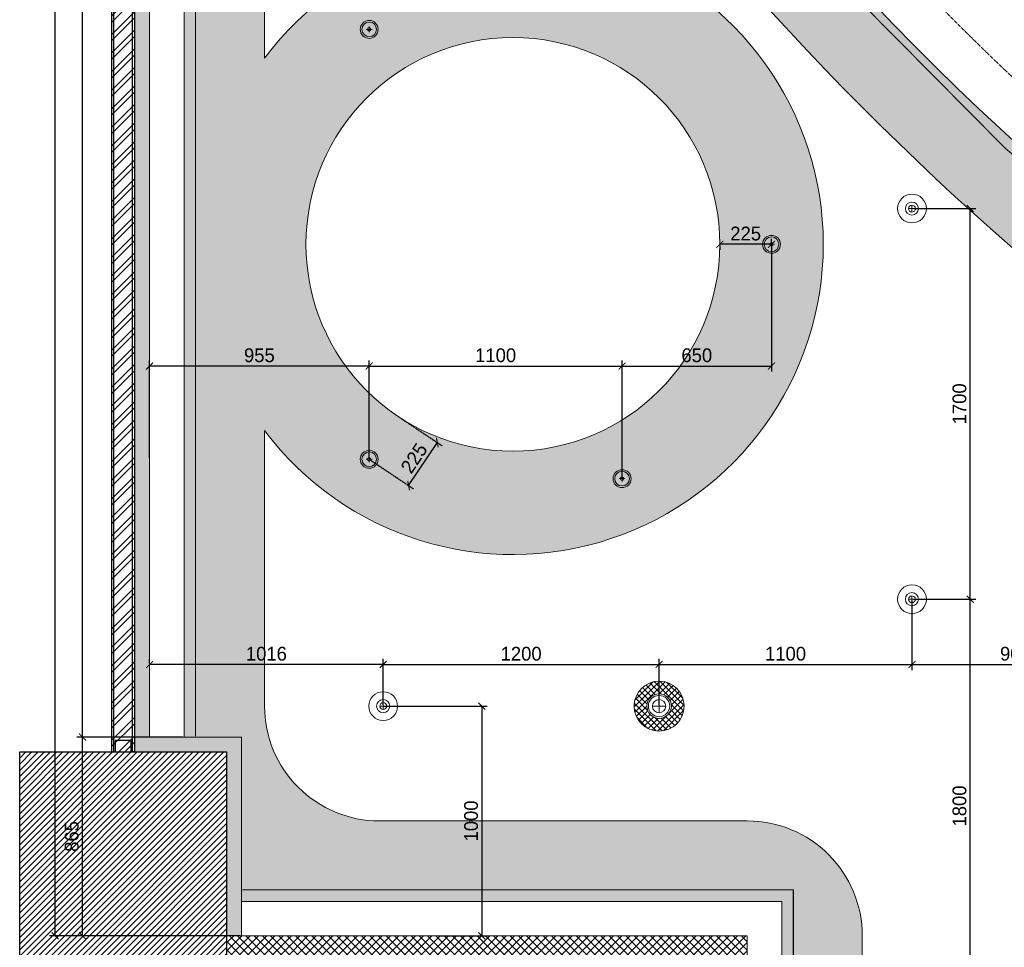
# Model space of a CAD drawing. Header units: millimetres. Extents: x 325 to 233617, y -9828 to 20555.
# Tile 39 of 45: x 203401 to 207684, y 10816 to 14853. Entities that reach past the tile are written whole.
import ezdxf

# ---------------------------------------------------------------- set-up
doc = ezdxf.new("R2010")
doc.units = ezdxf.units.MM
doc.header["$LTSCALE"] = 2.5
doc.linetypes.add('( Hidden )', pattern=[0.375, 0.25, -0.125])
doc.linetypes.add('HIDDEN', pattern=[0.375, 0.25, -0.125])
for name, color, linetype, lineweight in [('Dimension', 40, 'Continuous', 0), ('ELEC', 1, 'Continuous', 5), ('Electrical', 1, 'Continuous', 5), ('ELEVATION 1', 143, 'Continuous', 18), ('HATCH', 252, 'Continuous', 9), ('HATCH LIGHT', 250, 'Continuous', 0), ('HATCH MEDIUM', 251, 'Continuous', 5), ('WALL', 132, 'Continuous', 25)]:
    doc.layers.add(name, color=color, linetype=linetype, lineweight=lineweight)
doc.styles.get("Standard").update_dxf_attribs({"font": 'GOTHIC.TTF'})
doc.dimstyles.new('AJKD_30', dxfattribs={"dimscale": 30, "dimtxt": 2, "dimasz": 1, "dimexe": 0.8, "dimexo": 0.8, "dimgap": 0.5, "dimtad": 1, "dimdec": 0, "dimzin": 0, "dimdsep": 46, "dimtxsty": 'Standard', "dimblk": 'ARCHTICK', "dimcen": 0.125, "dimclrd": 251, "dimclre": 251, "dimclrt": 42, "dimadec": 0, "dimazin": 0, "dimtfac": 1, "dimtdec": 0, "dimtix": 1, "dimtmove": 0, "dimatfit": 3, "dimfxl": 0, "dimtolj": 1, "dimtzin": 0, "dimarcsym": 0})

# ---------------------------------------------------------------- blocks, each defined once
blk = doc.blocks.new('*U|REF|REF|REF|REF|REF|REF82')
for points in [[(0, 0), (7713.3, 0), (7713.3, -10), (0, -10)], [(0, -100), (7713.3, -100), (7713.3, -90), (0, -90)]]:
    blk.add_lwpolyline(points, close=True)
at = {"color": 8}
blk.add_lwpolyline([(7663.3, -15), (7713.3, -15), (7713.3, -85), (7663.3, -85)], close=True, dxfattribs=at)
blk = doc.blocks.new('_ArchTick')
at = {"color": 0, "linetype": 'ByBlock', "const_width": 0.15}
blk.add_lwpolyline([(-0.5, -0.5), (0.5, 0.5)], dxfattribs=at)
blk = doc.blocks.new('*D168')
at = {"layer": 'Defpoints', "color": 0}
for p in [(203674.2, 11730.7), (204116.2, 11730.7), (204366.2, 10865.7)]:
    blk.add_point(p, dxfattribs=at)
at = {"layer": 'Dimension', "color": 251, "linetype": 'HIDDEN', "lineweight": -2}
for p, q in [((204110.2, 11730.7), (203650.2, 11730.7)), ((204360.2, 10865.7), (203650.2, 10865.7))]:
    blk.add_line(p, q, dxfattribs=at)
at = {"layer": 'Dimension', "color": 251, "lineweight": -2}
blk.add_line((203674.2, 10865.7), (203674.2, 11730.7), dxfattribs=at)
at = {"layer": 'Dimension', "color": 251, "lineweight": -2, "xscale": 30, "yscale": 30, "zscale": 30}
for p, rotation in [((203674.2, 11730.7), 90), ((203674.2, 10865.7), 270)]:
    blk.add_blockref('_ArchTick', p, dxfattribs=dict(at, rotation=rotation))
at = {"layer": 'Dimension', "color": 42, "insert": (203627.7, 11298.2), "char_height": 60, "attachment_point": 5, "rotation": 90}
blk.add_mtext('\\A1;865', dxfattribs=at)
blk = doc.blocks.new('*D169')
at = {"layer": 'Defpoints', "color": 0}
for p in [(203555.4, 19225.2), (203966.2, 19225.2), (204360.2, 10865.7)]:
    blk.add_point(p, dxfattribs=at)
at = {"layer": 'Dimension', "color": 251, "linetype": 'HIDDEN', "lineweight": -2}
for p, q in [((203960.2, 19225.2), (203531.4, 19225.2)), ((204354.2, 10865.7), (203531.4, 10865.7))]:
    blk.add_line(p, q, dxfattribs=at)
at = {"layer": 'Dimension', "color": 251, "lineweight": -2}
blk.add_line((203555.4, 10865.7), (203555.4, 19225.2), dxfattribs=at)
at = {"layer": 'Dimension', "color": 251, "lineweight": -2, "xscale": 30, "yscale": 30, "zscale": 30}
for p, rotation in [((203555.4, 19225.2), 90), ((203555.4, 10865.7), 270)]:
    blk.add_blockref('_ArchTick', p, dxfattribs=dict(at, rotation=rotation))
at = {"layer": 'Dimension', "color": 42, "insert": (203508.9, 15045.4), "char_height": 60, "attachment_point": 5, "rotation": 90}
blk.add_mtext('\\A1;8359', dxfattribs=at)
blk = doc.blocks.new('SPOT')
for points in [[(25803.89, 4858.33), (25800.89, 4858.33)], [(25802.39, 4859.83), (25802.39, 4856.83)]]:
    blk.add_lwpolyline(points)
for radius in [6.26, 2.85, 1.5]:
    blk.add_circle((25802.39, 4858.33), radius)
blk = doc.blocks.new('MODEL_GF__LIGHTING$0$downligh for toi.ip44')
h = blk.add_hatch()
h.set_pattern_fill('ANSI37', color=251, scale=10)
h.paths.add_polyline_path([(-189.4, 0, 1), (189.4, 0, 1)])
h.paths.add_polyline_path([(93.1, 0, -1), (-93.1, 0, -1)], flags=16)
h.paths.add_polyline_path([(80.6, 0, -1), (-80.6, 0, -1)], flags=0)
h.paths.add_polyline_path([(50.1, 0, -1), (-50.1, 0, -1)], flags=0)
for p, q in [((50.1, 0), (-50.1, 0)), ((0, 50.1), (0, -50.1))]:
    blk.add_line(p, q)
for radius in [189.4, 93.1, 80.6, 50.1]:
    blk.add_circle((0, 0), radius)
blk = doc.blocks.new('li1')
for p, q in [((146163.5, 17374.6), (146188.7, 17374.6)), ((146176.1, 17362), (146176.1, 17387.2))]:
    blk.add_line(p, q)
for radius in [39.1, 31.9, 7.67]:
    blk.add_circle((146176.1, 17374.6), radius)
blk = doc.blocks.new('*D186')
at = {"layer": 'Defpoints', "color": 0}
for p in [(207282.3, 12330.7), (207535.7, 12330.7), (207282.3, 10530.7)]:
    blk.add_point(p, dxfattribs=at)
at = {"layer": 'Dimension', "color": 251, "linetype": 'HIDDEN', "lineweight": -2}
for p, q in [((207288.3, 12330.7), (207559.7, 12330.7)), ((207288.3, 10530.7), (207559.7, 10530.7))]:
    blk.add_line(p, q, dxfattribs=at)
at = {"layer": 'Dimension', "color": 251, "lineweight": -2}
blk.add_line((207535.7, 10530.7), (207535.7, 12330.7), dxfattribs=at)
at = {"layer": 'Dimension', "color": 251, "lineweight": -2, "xscale": 30, "yscale": 30, "zscale": 30}
for p, rotation in [((207535.7, 12330.7), 90), ((207535.7, 10530.7), 270)]:
    blk.add_blockref('_ArchTick', p, dxfattribs=dict(at, rotation=rotation))
at = {"layer": 'Dimension', "color": 42, "insert": (207489.2, 11430.7), "char_height": 60, "attachment_point": 5, "rotation": 90}
blk.add_mtext('\\A1;1800', dxfattribs=at)
blk = doc.blocks.new('*D187')
at = {"layer": 'Defpoints', "color": 0}
for p in [(207282.3, 14030.7), (207535.7, 14030.7), (207282.3, 12330.7)]:
    blk.add_point(p, dxfattribs=at)
at = {"layer": 'Dimension', "color": 251, "linetype": 'HIDDEN', "lineweight": -2}
for p, q in [((207288.3, 14030.7), (207559.7, 14030.7)), ((207288.3, 12330.7), (207559.7, 12330.7))]:
    blk.add_line(p, q, dxfattribs=at)
at = {"layer": 'Dimension', "color": 251, "lineweight": -2}
blk.add_line((207535.7, 12330.7), (207535.7, 14030.7), dxfattribs=at)
at = {"layer": 'Dimension', "color": 251, "lineweight": -2, "xscale": 30, "yscale": 30, "zscale": 30}
for p, rotation in [((207535.7, 14030.7), 90), ((207535.7, 12330.7), 270)]:
    blk.add_blockref('_ArchTick', p, dxfattribs=dict(at, rotation=rotation))
at = {"layer": 'Dimension', "color": 42, "insert": (207489.2, 13180.7), "char_height": 60, "attachment_point": 5, "rotation": 90}
blk.add_mtext('\\A1;1700', dxfattribs=at)
blk = doc.blocks.new('*D191')
at = {"layer": 'Defpoints', "color": 0}
for p in [(203966.2, 12046.5), (203966.2, 12046.5), (204982.3, 11865.4)]:
    blk.add_point(p, dxfattribs=at)
at = {"layer": 'Dimension', "color": 251, "linetype": 'HIDDEN', "lineweight": -2}
for p, q in [((203966.2, 12052.5), (203966.2, 12070.5)), ((204982.3, 11871.4), (204982.3, 12070.5))]:
    blk.add_line(p, q, dxfattribs=at)
at = {"layer": 'Dimension', "color": 251, "lineweight": -2}
blk.add_line((204982.3, 12046.5), (203966.2, 12046.5), dxfattribs=at)
at = {"layer": 'Dimension', "color": 251, "lineweight": -2, "xscale": 30, "yscale": 30, "zscale": 30, "rotation": 180}
blk.add_blockref('_ArchTick', (203966.2, 12046.5), dxfattribs=at)
at = {"layer": 'Dimension', "color": 251, "lineweight": -2, "xscale": 30, "yscale": 30, "zscale": 30}
blk.add_blockref('_ArchTick', (204982.3, 12046.5), dxfattribs=at)
at = {"layer": 'Dimension', "color": 42, "insert": (204474.2, 12093), "char_height": 60, "attachment_point": 5}
blk.add_mtext('\\A1;1016', dxfattribs=at)
blk = doc.blocks.new('*D192')
at = {"layer": 'Defpoints', "color": 0}
for p in [(206182.3, 12046.5), (204982.3, 11865.4), (206182.3, 11865.4)]:
    blk.add_point(p, dxfattribs=at)
at = {"layer": 'Dimension', "color": 251, "linetype": 'HIDDEN', "lineweight": -2}
for p, q in [((204982.3, 11871.4), (204982.3, 12070.5)), ((206182.3, 11871.4), (206182.3, 12070.5))]:
    blk.add_line(p, q, dxfattribs=at)
at = {"layer": 'Dimension', "color": 251, "lineweight": -2}
blk.add_line((204982.3, 12046.5), (206182.3, 12046.5), dxfattribs=at)
at = {"layer": 'Dimension', "color": 251, "lineweight": -2, "xscale": 30, "yscale": 30, "zscale": 30, "rotation": 180}
blk.add_blockref('_ArchTick', (204982.3, 12046.5), dxfattribs=at)
at = {"layer": 'Dimension', "color": 251, "lineweight": -2, "xscale": 30, "yscale": 30, "zscale": 30}
blk.add_blockref('_ArchTick', (206182.3, 12046.5), dxfattribs=at)
at = {"layer": 'Dimension', "color": 42, "insert": (205582.3, 12093), "char_height": 60, "attachment_point": 5}
blk.add_mtext('\\A1;1200', dxfattribs=at)
blk = doc.blocks.new('*D193')
at = {"layer": 'Defpoints', "color": 0}
for p in [(207282.3, 12330.7), (207282.3, 12046.5), (206182.3, 11865.4)]:
    blk.add_point(p, dxfattribs=at)
at = {"layer": 'Dimension', "color": 251, "linetype": 'HIDDEN', "lineweight": -2}
for p, q in [((207282.3, 12324.7), (207282.3, 12022.5)), ((206182.3, 11871.4), (206182.3, 12070.5))]:
    blk.add_line(p, q, dxfattribs=at)
at = {"layer": 'Dimension', "color": 251, "lineweight": -2}
blk.add_line((206182.3, 12046.5), (207282.3, 12046.5), dxfattribs=at)
at = {"layer": 'Dimension', "color": 251, "lineweight": -2, "xscale": 30, "yscale": 30, "zscale": 30, "rotation": 180}
blk.add_blockref('_ArchTick', (206182.3, 12046.5), dxfattribs=at)
at = {"layer": 'Dimension', "color": 251, "lineweight": -2, "xscale": 30, "yscale": 30, "zscale": 30}
blk.add_blockref('_ArchTick', (207282.3, 12046.5), dxfattribs=at)
at = {"layer": 'Dimension', "color": 42, "insert": (206732.3, 12093), "char_height": 60, "attachment_point": 5}
blk.add_mtext('\\A1;1100', dxfattribs=at)
blk = doc.blocks.new('*D194')
at = {"layer": 'Defpoints', "color": 0}
for p in [(207282.3, 12330.7), (208182.3, 12046.5), (208182.3, 11430.7)]:
    blk.add_point(p, dxfattribs=at)
at = {"layer": 'Dimension', "color": 251, "linetype": 'HIDDEN', "lineweight": -2}
for p, q in [((207282.3, 12324.7), (207282.3, 12022.5)), ((208182.3, 11436.7), (208182.3, 12070.5))]:
    blk.add_line(p, q, dxfattribs=at)
at = {"layer": 'Dimension', "color": 251, "lineweight": -2}
blk.add_line((207282.3, 12046.5), (208182.3, 12046.5), dxfattribs=at)
at = {"layer": 'Dimension', "color": 251, "lineweight": -2, "xscale": 30, "yscale": 30, "zscale": 30, "rotation": 180}
blk.add_blockref('_ArchTick', (207282.3, 12046.5), dxfattribs=at)
at = {"layer": 'Dimension', "color": 251, "lineweight": -2, "xscale": 30, "yscale": 30, "zscale": 30}
blk.add_blockref('_ArchTick', (208182.3, 12046.5), dxfattribs=at)
at = {"layer": 'Dimension', "color": 42, "insert": (207732.3, 12093), "char_height": 60, "attachment_point": 5}
blk.add_mtext('\\A1;900', dxfattribs=at)
blk = doc.blocks.new('*D199')
at = {"layer": 'Defpoints', "color": 0}
for p in [(206021.4, 13345.3), (204921.4, 12939.6), (206021.4, 12855.2)]:
    blk.add_point(p, dxfattribs=at)
at = {"layer": 'Dimension', "color": 251, "linetype": 'HIDDEN', "lineweight": -2}
for p, q in [((204921.4, 12945.6), (204921.4, 13369.3)), ((206021.4, 12861.2), (206021.4, 13369.3))]:
    blk.add_line(p, q, dxfattribs=at)
at = {"layer": 'Dimension', "color": 251, "lineweight": -2}
blk.add_line((204921.4, 13345.3), (206021.4, 13345.3), dxfattribs=at)
at = {"layer": 'Dimension', "color": 251, "lineweight": -2, "xscale": 30, "yscale": 30, "zscale": 30, "rotation": 180}
blk.add_blockref('_ArchTick', (204921.4, 13345.3), dxfattribs=at)
at = {"layer": 'Dimension', "color": 251, "lineweight": -2, "xscale": 30, "yscale": 30, "zscale": 30}
blk.add_blockref('_ArchTick', (206021.4, 13345.3), dxfattribs=at)
at = {"layer": 'Dimension', "color": 42, "insert": (205471.4, 13391.8), "char_height": 60, "attachment_point": 5}
blk.add_mtext('\\A1;1100', dxfattribs=at)
blk = doc.blocks.new('*D200')
at = {"layer": 'Defpoints', "color": 0}
for p in [(206671.4, 13875), (206671.4, 13345.3), (206021.4, 12855.2)]:
    blk.add_point(p, dxfattribs=at)
at = {"layer": 'Dimension', "color": 251, "linetype": 'HIDDEN', "lineweight": -2}
for p, q in [((206671.4, 13869), (206671.4, 13321.3)), ((206021.4, 12861.2), (206021.4, 13369.3))]:
    blk.add_line(p, q, dxfattribs=at)
at = {"layer": 'Dimension', "color": 251, "lineweight": -2}
blk.add_line((206021.4, 13345.3), (206671.4, 13345.3), dxfattribs=at)
at = {"layer": 'Dimension', "color": 251, "lineweight": -2, "xscale": 30, "yscale": 30, "zscale": 30, "rotation": 180}
blk.add_blockref('_ArchTick', (206021.4, 13345.3), dxfattribs=at)
at = {"layer": 'Dimension', "color": 251, "lineweight": -2, "xscale": 30, "yscale": 30, "zscale": 30}
blk.add_blockref('_ArchTick', (206671.4, 13345.3), dxfattribs=at)
at = {"layer": 'Dimension', "color": 42, "insert": (206346.4, 13391.8), "char_height": 60, "attachment_point": 5}
blk.add_mtext('\\A1;650', dxfattribs=at)
blk = doc.blocks.new('*D201')
at = {"layer": 'Defpoints', "color": 0}
for p in [(203966.2, 13345.3), (203966.2, 12939.6), (204921.4, 12939.6)]:
    blk.add_point(p, dxfattribs=at)
at = {"layer": 'Dimension', "color": 251, "linetype": 'HIDDEN', "lineweight": -2}
for p, q in [((203966.2, 12945.6), (203966.2, 13369.3)), ((204921.4, 12945.6), (204921.4, 13369.3))]:
    blk.add_line(p, q, dxfattribs=at)
at = {"layer": 'Dimension', "color": 251, "lineweight": -2}
blk.add_line((204921.4, 13345.3), (203966.2, 13345.3), dxfattribs=at)
at = {"layer": 'Dimension', "color": 251, "lineweight": -2, "xscale": 30, "yscale": 30, "zscale": 30, "rotation": 180}
blk.add_blockref('_ArchTick', (203966.2, 13345.3), dxfattribs=at)
at = {"layer": 'Dimension', "color": 251, "lineweight": -2, "xscale": 30, "yscale": 30, "zscale": 30}
blk.add_blockref('_ArchTick', (204921.4, 13345.3), dxfattribs=at)
at = {"layer": 'Dimension', "color": 42, "insert": (204443.8, 13391.8), "char_height": 60, "attachment_point": 5}
blk.add_mtext('\\A1;955', dxfattribs=at)
blk = doc.blocks.new('*D202')
at = {"layer": 'Defpoints', "color": 0}
for p in [(205046.4, 13126.6), (205217.9, 13012), (204921.4, 12939.6)]:
    blk.add_point(p, dxfattribs=at)
at = {"layer": 'Dimension', "color": 251, "linetype": 'HIDDEN', "lineweight": -2}
for p, q in [((205051.4, 13123.3), (205237.9, 12998.7)), ((204926.4, 12936.2), (205112.9, 12811.6))]:
    blk.add_line(p, q, dxfattribs=at)
at = {"layer": 'Dimension', "color": 251, "lineweight": -2}
blk.add_line((205092.9, 12824.9), (205217.9, 13012), dxfattribs=at)
at = {"layer": 'Dimension', "color": 251, "lineweight": -2, "xscale": 30, "yscale": 30, "zscale": 30}
for p, rotation in [((205217.9, 13012), 56.25101140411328), ((205092.9, 12824.9), 236.2510114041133)]:
    blk.add_blockref('_ArchTick', p, dxfattribs=dict(at, rotation=rotation))
at = {"layer": 'Dimension', "color": 42, "insert": (205116.8, 12944.3), "char_height": 60, "attachment_point": 5, "rotation": 56.251}
blk.add_mtext('\\A1;225', dxfattribs=at)
blk = doc.blocks.new('*D203')
at = {"layer": 'Defpoints', "color": 0}
for p in [(206446.4, 13875), (206446.4, 13875), (206671.4, 13875)]:
    blk.add_point(p, dxfattribs=at)
at = {"layer": 'Dimension', "color": 251, "linetype": 'HIDDEN', "lineweight": -2}
for p, q in [((206671.4, 13881), (206671.4, 13899)), ((206446.4, 13869), (206446.4, 13851))]:
    blk.add_line(p, q, dxfattribs=at)
at = {"layer": 'Dimension', "color": 251, "lineweight": -2}
blk.add_line((206671.4, 13875), (206446.4, 13875), dxfattribs=at)
at = {"layer": 'Dimension', "color": 251, "lineweight": -2, "xscale": 30, "yscale": 30, "zscale": 30, "rotation": 180}
blk.add_blockref('_ArchTick', (206446.4, 13875), dxfattribs=at)
at = {"layer": 'Dimension', "color": 251, "lineweight": -2, "xscale": 30, "yscale": 30, "zscale": 30}
blk.add_blockref('_ArchTick', (206671.4, 13875), dxfattribs=at)
at = {"layer": 'Dimension', "color": 42, "insert": (206558.9, 13921.5), "char_height": 60, "attachment_point": 5}
blk.add_mtext('\\A1;225', dxfattribs=at)
blk = doc.blocks.new('*D208')
at = {"layer": 'Defpoints', "color": 0}
for p in [(204982.3, 11865.4), (205220, 10865.7), (205411.3, 10865.7)]:
    blk.add_point(p, dxfattribs=at)
at = {"layer": 'Dimension', "color": 251, "linetype": 'HIDDEN', "lineweight": -2}
for p, q in [((204988.3, 11865.4), (205435.3, 11865.4)), ((205226, 10865.7), (205435.3, 10865.7))]:
    blk.add_line(p, q, dxfattribs=at)
at = {"layer": 'Dimension', "color": 251, "lineweight": -2}
blk.add_line((205411.3, 11865.4), (205411.3, 10865.7), dxfattribs=at)
at = {"layer": 'Dimension', "color": 251, "lineweight": -2, "xscale": 30, "yscale": 30, "zscale": 30}
for p, rotation in [((205411.3, 11865.4), 90), ((205411.3, 10865.7), 270)]:
    blk.add_blockref('_ArchTick', p, dxfattribs=dict(at, rotation=rotation))
at = {"layer": 'Dimension', "color": 42, "insert": (205364.8, 11365.5), "char_height": 60, "attachment_point": 5, "rotation": 90}
blk.add_mtext('\\A1;1000', dxfattribs=at)
blk = doc.blocks.new('*D346')
at = {"layer": 'Defpoints', "color": 0}
for p in [(203674.2, 19225.2), (204116.2, 19225.2), (204116.2, 11730.7)]:
    blk.add_point(p, dxfattribs=at)
at = {"layer": 'Dimension', "color": 251, "linetype": 'HIDDEN', "lineweight": -2}
for p, q in [((203974.2, 19225.2), (203650.2, 19225.2)), ((203674.2, 11730.7), (203674.2, 19225.2)), ((203974.2, 11730.7), (203650.2, 11730.7))]:
    blk.add_line(p, q, dxfattribs=at)
at = {"layer": 'Dimension', "color": 251, "lineweight": -2, "xscale": 30, "yscale": 30, "zscale": 30}
for p, rotation in [((203674.2, 19225.2), 90), ((203674.2, 11730.7), 270)]:
    blk.add_blockref('_ArchTick', p, dxfattribs=dict(at, rotation=rotation))
at = {"layer": 'Dimension', "color": 42, "insert": (203627.7, 15477.9), "char_height": 60, "attachment_point": 5, "rotation": 90}
blk.add_mtext('\\A1;7494', dxfattribs=at)

msp = doc.modelspace()

# ---------------------------------------------------------------- hatches: boundary and pattern name
at = {"layer": 'HATCH LIGHT'}
h = msp.add_hatch(dxfattribs=at)
h.set_pattern_fill('ANSI32', color=256, scale=6)
h.set_pattern_definition([(45, (64951.824, 0), (-40.411153, 40.411153), []), (45, (64978.764, 0), (-40.411153, 40.411153), [])])
h.paths.add_polyline_path([(203901.2, 19379), (203801.2, 19379), (203801.2, 11665.7), (203901.2, 11665.7)])
h = msp.add_hatch(dxfattribs=at)
h.set_pattern_fill('ANSI36', color=256, scale=7)
h.set_pattern_definition([(45, (64951.824, 0), (11.786586, 43.2174826), [55.5625, -11.1125, 0, -11.1125])])
h.paths.add_polyline_path([(203966.2, 19225.2), (204673.3, 19225.2), (204672, 19228.9), (204621.8, 19379), (203901.2, 19379), (203901.2, 11665.7), (204301.2, 11665.7), (204301.2, 10865.7), (204366.2, 10865.7), (204366.2, 11730.7), (203966.2, 11730.7)])
h = msp.add_hatch(dxfattribs=at)
h.set_pattern_fill('FLEX', color=256, scale=10)
edge = h.paths.add_edge_path()
edge.add_arc((216017.9, 23380.6), 12280, 199.77896, 238.75565, ccw=False)
edge.add_line((204462.4, 19225.2), (204116.2, 19225.2))
edge.add_line((204116.2, 19225.2), (204116.2, 11730.7))
edge.add_line((204116.2, 11730.7), (204366.2, 11730.7))
edge.add_line((204366.2, 11730.7), (204366.2, 10980.7))
edge.add_line((204366.2, 10980.7), (204366.2, 11015.7))
edge.add_line((204366.2, 11015.7), (206716.2, 11015.7))
edge.add_line((206716.2, 11015.7), (206716.2, 6180.7))
edge.add_line((206716.2, 6180.7), (209648.4, 6180.7))
edge.add_line((209648.4, 6180.7), (209648.4, 12881.7))
edge = h.paths.add_edge_path(flags=16)
edge.add_arc((208798.4, 8780.7), 500, 270, 360, ccw=False)
edge.add_line((208798.4, 8280.7), (207566.2, 8280.7))
edge.add_arc((207566.2, 8780.7), 500, 180, 270, ccw=False)
edge.add_line((207066.2, 8780.7), (207066.2, 10865.7))
edge.add_arc((206567.6, 10867.1), 498.6, 359.8365, 450.1635)
edge.add_line((206566.2, 11365.7), (204966.2, 11365.7))
edge.add_arc((204966.2, 11865.7), 500, 180, 270, ccw=False)
edge.add_line((204466.2, 11865.7), (204466.2, 13065.2))
edge.add_arc((205546.4, 13875), 1350, 216.8556, 503.1444)
edge.add_line((204466.2, 14684.7), (204466.2, 18274.3))
edge.add_arc((216017.9, 23380.6), 12630, 203.8474, 236.64343)
edge.add_arc((208798.4, 12413.6), 500, 0, 56.6434, ccw=False)
edge.add_line((209298.4, 12413.6), (209298.4, 8780.7))
edge = h.paths.add_edge_path(flags=16)
edge.add_arc((205546.4, 13875), 900, 0, 360)
h = msp.add_hatch(dxfattribs=at)
h.set_pattern_fill('ANSI31', color=256, scale=6)
h.set_pattern_definition([(45, (64951.824, 0), (-13.4703842, 13.4703842), [])])
h.paths.add_polyline_path([(204301.2, 11665.7), (203401.2, 11665.7), (203401.2, 10765.7), (204301.2, 10765.7)])
h = msp.add_hatch(dxfattribs=at)
h.set_pattern_fill('ANSI37', color=256, scale=8)
h.set_pattern_definition([(45, (204394.406, 7515.665), (-17.96051, 17.96051), []), (135, (204394.406, 7515.665), (-17.96051, -17.96051), [])])
h.paths.add_polyline_path([(206566.2, 7965.7), (206466.2, 7965.7), (206466.2, 5965.7), (206566.2, 5965.7)])
h.paths.add_polyline_path([(206466.2, 6030.7), (205416.2, 6030.7), (205416.9, 5965.7), (206466.2, 5965.7)])
h.paths.add_polyline_path([(205416.2, 6857.1), (205416.2, 6964.4), (205316.2, 6964.4), (205316.2, 6815.7), (205316.2, 6030.7), (203966.2, 6030.7), (203966.2, 7500.7), (204716.2, 7500.7), (204866.2, 7500.7), (204866.2, 7600.7), (204757.6, 7600.7), (203966.2, 7600.7), (203966.2, 10765.7), (203901.2, 10765.7), (203901.2, 5965.7), (205416.9, 5965.7), (205416.2, 6030.7)])
h.paths.add_polyline_path([(206566.2, 10865.7), (204301.2, 10865.7), (204301.2, 10765.7), (206466.2, 10765.7), (206466.2, 9165.7), (206466.2, 8865.7), (206566.2, 8865.7)])

# ---------------------------------------------------------------- linework, layer by layer
at = {"layer": 'Electrical', "linetype": 'HIDDEN', "ltscale": 2, "const_width": 5}
msp.add_lwpolyline([(204166.2, 11733.7), (204166.2, 19225.2)], dxfattribs=at)
msp.add_lwpolyline([(204399.7, 19225.2, 0.170034), (209598.4, 12853), (209598.4, 6230.7), (206766.2, 6230.7), (206766.2, 11065.7), (204369.2, 11065.7)], format="xyb", dxfattribs=at)
at = {"layer": 'ELEVATION 1'}
for p, q in [((203966.2, 11730.7), (203966.2, 19225.2)), ((203966.2, 11730.7), (204366.2, 11730.7)), ((204366.2, 10865.7), (204366.2, 11730.7)), ((204301.2, 10865.7), (206566.2, 10865.7)), ((206566.2, 10865.7), (206566.2, 8865.7))]:
    msp.add_line(p, q, dxfattribs=at)
at = {"layer": 'HATCH'}
for p, q in [((204116.2, 11730.7), (204116.2, 19225.2)), ((204366.2, 11730.7), (204116.2, 11730.7)), ((204366.2, 11080.7), (204366.2, 11730.7))]:
    msp.add_line(p, q, dxfattribs=at)
msp.add_lwpolyline([(204462.4, 19225.2, 0.171727), (209648.4, 12881.7), (209648.4, 6180.7), (206716.2, 6180.7), (206716.2, 11015.7), (204366.2, 11015.7)], format="xyb", dxfattribs=at)
msp.add_lwpolyline([(204466.2, 14684.7), (204466.2, 18274.3, 0.144085), (209073.3, 12831.2, -0.252312), (209298.4, 12413.6), (209298.4, 8780.7, -0.414214), (208798.4, 8280.7), (207566.2, 8280.7, -0.414214), (207066.2, 8780.7), (207066.2, 10865.7, 0.414214), (206566.2, 11365.7), (204966.2, 11365.7, -0.414214), (204466.2, 11865.7), (204466.2, 13065.2, 3.001245)], format="xyb", close=True, dxfattribs=at)
msp.add_circle((205546.4, 13875), 900, dxfattribs=at)
at = {"layer": 'HATCH MEDIUM', "linetype": '( Hidden )'}
msp.add_lwpolyline([(204656.1, 20555, 0.012104), (204806.8, 20008), (205028.9, 19344.1, 0.171223), (210005, 13338.1), (210616, 12996.4, 0.03154), (211966.8, 12398.1)], format="xyb", dxfattribs=at)
at = {"layer": 'HATCH MEDIUM', "linetype": '( Hidden )', "ltscale": 2}
msp.add_lwpolyline([(204292.3, 20464.2, 0.012221), (204449.4, 19894.3), (204675, 19219.9, 0.171463), (209817.1, 13013.5), (210437.8, 12666.4, 0.031656), (211836.8, 12046.4, 0.031656)], format="xyb", dxfattribs=at)
at = {"layer": 'WALL'}
msp.add_lwpolyline([(203401.2, 11665.7), (204301.2, 11665.7), (204301.2, 10765.7), (203401.2, 10765.7)], close=True, dxfattribs=at)

# ---------------------------------------------------------------- block references
at = {"layer": 'ELEC'}
for p in [(58745.3, -2564.2), (60495.3, -3499.6), (58745.3, -4435.1), (59845.3, -4519.4)]:
    msp.add_blockref('li1', p, dxfattribs=at)
at = {"layer": 'ELEC', "xscale": 10, "yscale": 10, "zscale": 10}
for p in [(-50741.6, -34552.7), (-50741.6, -36252.7), (-53041.6, -36717.9)]:
    msp.add_blockref('SPOT', p, dxfattribs=at)
at = {"layer": 'ELEC', "xscale": 0.574104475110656, "yscale": 0.574104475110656, "zscale": 0.574104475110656, "rotation": 270}
msp.add_blockref('MODEL_GF__LIGHTING$0$downligh for toi.ip44', (206182.3, 11865.4), dxfattribs=at)
at = {"layer": 'WALL', "xscale": -1, "rotation": 90}
msp.add_blockref('*U|REF|REF|REF|REF|REF|REF82', (203801.2, 19379), dxfattribs=at)

# ---------------------------------------------------------------- dimensions: what is measured, and where the dimension line sits
at = {"layer": 'Dimension'}
for base, p1, p2, override, picture, middle in [((203555.3782, 19225.1544), (204360.1958, 10865.6648), (203966.1958, 19225.1544), {"dimexo": 0.2, "dimfxl": 10}, '*D169', (203508.869, 15045.4096)), ((203674.2249, 19225.1544), (204116.1958, 11730.6648), (204116.1958, 19225.1544), {"dimexo": 0.2, "dimfxl": 10, "dimfxlon": 1}, '*D346', (203627.7157, 15477.9096)), ((207535.7, 14030.7), (207282.3, 12330.7), (207282.3, 14030.7), {"dimexo": 0.2, "dimtmove": 1, "dimfxl": 10}, '*D187', (207489.2, 13180.7)), ((207535.7, 12330.7), (207282.3, 10530.7), (207282.3, 12330.7), {"dimexo": 0.2, "dimtmove": 1, "dimfxl": 10}, '*D186', (207489.2, 11430.7)), ((205411.3, 10865.7), (204982.3, 11865.4), (205220, 10865.7), {"dimexo": 0.2, "dimfxl": 10}, '*D208', (205364.8, 11365.5)), ((203674.2, 11730.7), (204366.2, 10865.7), (204116.2, 11730.7), {"dimexo": 0.2, "dimtmove": 1, "dimfxl": 10}, '*D168', (203627.7, 11298.2))]:
    dim = msp.add_linear_dim(base=base, p1=p1, p2=p2, angle=90, dimstyle='AJKD_30', override=override, dxfattribs=at)
    dim.commit()
    dim.dimension.update_dxf_attribs({"geometry": picture, "text_midpoint": middle})
for base, p1, p2, override, picture, middle in [((206446.4, 13875), (206671.4, 13875), (206446.4, 13875), {"dimexo": 0.2, "dimfxl": 10}, '*D203', (206558.9, 13921.5)), ((206671.4, 13345.3), (206021.4, 12855.2), (206671.4, 13875), {"dimexo": 0.2, "dimfxl": 10}, '*D200', (206346.4, 13391.8)), ((203966.2, 13345.3), (204921.4, 12939.6), (203966.2, 12939.6), {"dimexo": 0.2, "dimfxl": 10}, '*D201', (204443.8, 13391.8)), ((206021.4, 13345.3), (204921.4, 12939.6), (206021.4, 12855.2), {"dimexo": 0.2, "dimfxl": 10}, '*D199', (205471.4, 13391.8)), ((207282.3, 12046.5), (206182.3, 11865.4), (207282.3, 12330.7), {"dimexo": 0.2, "dimtmove": 1, "dimfxl": 10}, '*D193', (206732.3, 12093)), ((208182.3, 12046.5), (207282.3, 12330.7), (208182.3, 11430.7), {"dimexo": 0.2, "dimtmove": 1, "dimfxl": 10}, '*D194', (207732.3, 12093)), ((203966.2, 12046.5), (204982.3, 11865.4), (203966.2, 12046.5), {"dimexo": 0.2, "dimfxl": 10}, '*D191', (204474.2, 12093)), ((206182.3, 12046.5), (204982.3, 11865.4), (206182.3, 11865.4), {"dimexo": 0.2, "dimfxl": 10}, '*D192', (205582.3, 12093))]:
    dim = msp.add_linear_dim(base=base, p1=p1, p2=p2, dimstyle='AJKD_30', override=override, dxfattribs=at)
    dim.commit()
    dim.dimension.update_dxf_attribs({"geometry": picture, "text_midpoint": middle})
dim = msp.add_aligned_dim(p1=(204921.4, 12939.6), p2=(205046.4, 13126.6), distance=-206.3, dimstyle='AJKD_30', override={"dimexo": 0.2, "dimfxl": 10}, dxfattribs=at)
dim.commit()
dim.dimension.update_dxf_attribs({"geometry": '*D202', "text_midpoint": (205116.8, 12944.3)})

doc.saveas('drawing.dxf')
